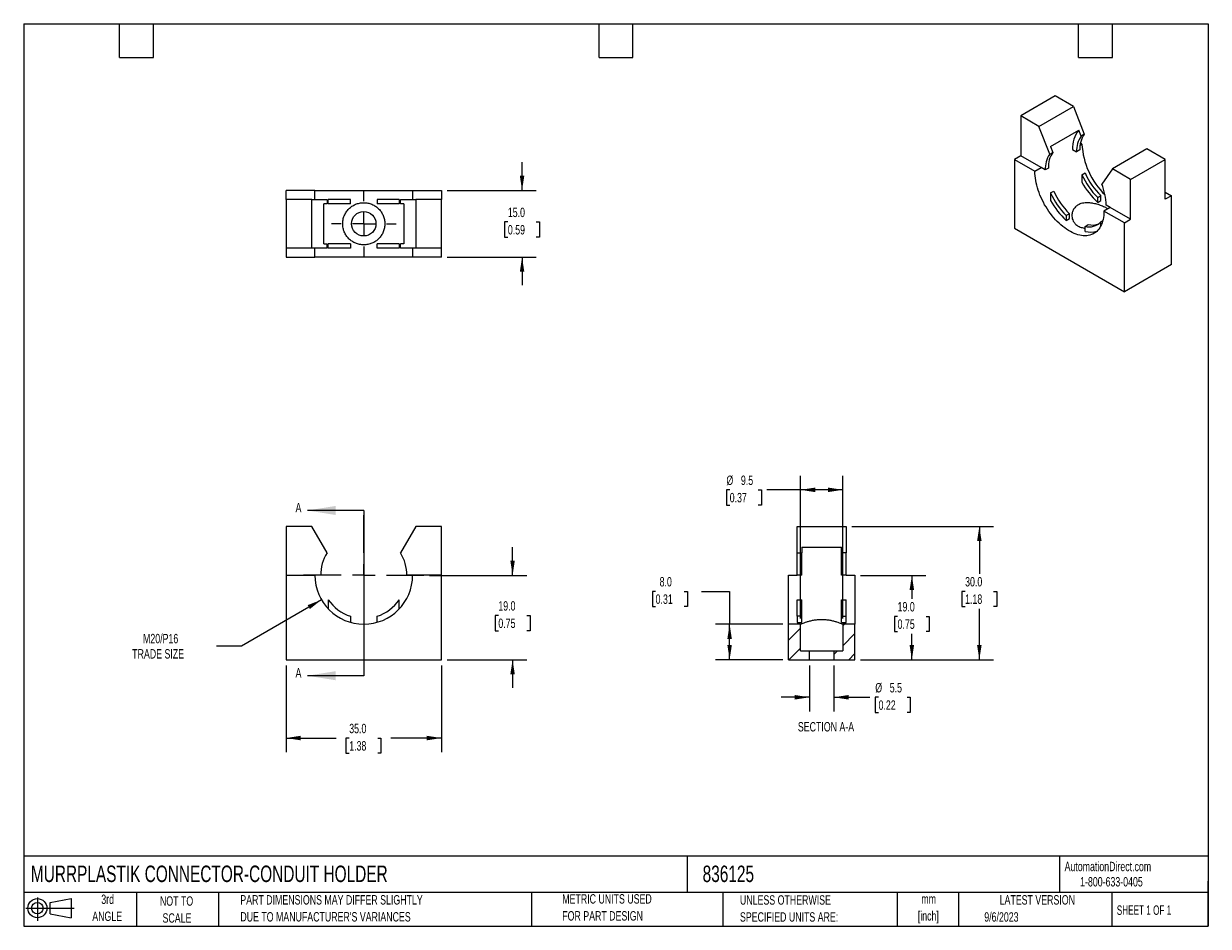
# Model space of a CAD drawing. Header units: millimetres. Extents: x 6 to 273, y 6 to 210.
import ezdxf

# ---------------------------------------------------------------- set-up
doc = ezdxf.new("R2010")
doc.units = ezdxf.units.MM
doc.linetypes.add('CENTERX2', pattern=[20.32, 12.7, -2.54, 2.54, -2.54])
for name, color, linetype in [('CENTER', 40, 'CENTERX2'), ('HATCH', 6, 'Continuous'), ('SLD-DEFPOINTS', 7, 'Continuous')]:
    doc.layers.add(name, color=color, linetype=linetype)
doc.layers.add('DIMENSIONS', color=140, linetype='Continuous', lineweight=25)
doc.layers.add('TEXT', color=140, linetype='Continuous', lineweight=25)
doc.styles.add('SLDTEXTSTYLE0', font='TXT', dxfattribs={"width": 0.7})
doc.styles.add('SLDTEXTSTYLE1', font='TXT', dxfattribs={"width": 0.65})
doc.dimstyles.new('SLDDIMSTYLE0', dxfattribs={"dimtxt": 2.158008, "dimasz": 3.302, "dimexe": 0, "dimexo": 0.0625, "dimgap": 0.539502, "dimtad": 0, "dimtih": 1, "dimtoh": 1, "dimrnd": 1e-09, "dimzin": 4, "dimdsep": 46, "dimtxsty": 'SLDTEXTSTYLE0', "dimsah": 1, "dimcen": 0.09, "dimadec": 0, "dimazin": 1, "dimtfac": 1, "dimtmove": 0, "dimatfit": 0, "dimfxl": 0, "dimfrac": 2, "dimtolj": 1, "dimtzin": 12, "dimarcsym": 0})
doc.dimstyles.new('SLDDIMSTYLE1', dxfattribs={"dimtxt": 2.158008, "dimasz": 3.302, "dimexe": 0, "dimexo": 0.0625, "dimgap": 0.539502, "dimtad": 0, "dimtih": 1, "dimtoh": 1, "dimrnd": 1e-09, "dimzin": 12, "dimdsep": 46, "dimtxsty": 'SLDTEXTSTYLE0', "dimsah": 1, "dimcen": 0, "dimadec": 0, "dimazin": 3, "dimtfac": 1, "dimtofl": 0, "dimtmove": 0, "dimatfit": 3, "dimfxl": 0, "dimfrac": 2, "dimtolj": 1, "dimtzin": 12, "dimarcsym": 0})
doc.dimstyles.new('SLDDIMSTYLE2', dxfattribs={"dimtxt": 2.158008, "dimasz": 3.302, "dimexe": 0, "dimexo": 0.0625, "dimgap": 0.539502, "dimtad": 0, "dimtih": 1, "dimtoh": 1, "dimrnd": 1e-09, "dimzin": 4, "dimdsep": 46, "dimtxsty": 'SLDTEXTSTYLE0', "dimsah": 1, "dimcen": 0.09, "dimadec": 0, "dimazin": 1, "dimtfac": 1, "dimtofl": 0, "dimtmove": 0, "dimatfit": 3, "dimfxl": 0, "dimfrac": 2, "dimtolj": 1, "dimtzin": 12, "dimarcsym": 0})
doc.dimstyles.new('SLDDIMSTYLE3', dxfattribs={"dimtxt": 2.158008, "dimasz": 3.302, "dimexe": 0, "dimexo": 0.0625, "dimgap": 0.539502, "dimtad": 0, "dimtih": 1, "dimtoh": 1, "dimrnd": 1e-09, "dimzin": 12, "dimdsep": 46, "dimtxsty": 'SLDTEXTSTYLE0', "dimsah": 1, "dimcen": 0.09, "dimadec": 0, "dimazin": 3, "dimtfac": 1, "dimtofl": 0, "dimtmove": 0, "dimatfit": 3, "dimfxl": 0, "dimfrac": 2, "dimtolj": 1, "dimtzin": 12, "dimarcsym": 0})
doc.dimstyles.new('SLDDIMSTYLE4', dxfattribs={"dimtxt": 2.158008, "dimasz": 3.302, "dimexe": 0, "dimexo": 0.0625, "dimgap": 0.539502, "dimtad": 0, "dimtih": 1, "dimtoh": 1, "dimrnd": 1e-09, "dimzin": 12, "dimdsep": 46, "dimtxsty": 'SLDTEXTSTYLE0', "dimsah": 1, "dimcen": 0.09, "dimadec": 0, "dimazin": 3, "dimtfac": 1, "dimtmove": 0, "dimatfit": 0, "dimfxl": 0, "dimfrac": 2, "dimtolj": 1, "dimtzin": 12, "dimarcsym": 0})

# ---------------------------------------------------------------- blocks, each defined once
blk = doc.blocks.new('Block11')
at = {"color": 7, "linetype": 'Continuous', "lineweight": 18}
for p, q in [((0, 2.88), (10.87, 2.88)), ((2.59, 5.31), (2.59, 0)), ((5.48, 4.17), (10.18, 5.03)), ((5.48, 1.6), (5.48, 4.17)), ((10.18, 5.03), (10.18, 0.73)), ((5.48, 1.6), (10.18, 0.73))]:
    blk.add_line(p, q, dxfattribs=at)
for radius in [2.15, 1.29]:
    blk.add_circle((2.59, 2.88), radius, dxfattribs=at)
blk = doc.blocks.new('Block12')
at = {"layer": 'SLD-DEFPOINTS'}
blk.add_blockref('Block11', (0, 0), dxfattribs=at)
blk = doc.blocks.new('SW_NOTE_0')
at = {"layer": 'TEXT', "color": 0, "char_height": 2.117, "attachment_point": 2, "style": 'SLDTEXTSTYLE0'}
for s, insert in [('mm', (2.84, 2.73)), ('[inch]', (2.76, -1.09))]:
    blk.add_mtext(s, dxfattribs=dict(at, insert=insert))
blk = doc.blocks.new('SW_NOTE_0_1')
at = {"layer": 'TEXT', "color": 0, "char_height": 2.1167, "attachment_point": 1, "style": 'SLDTEXTSTYLE0'}
for s, insert in [('UNLESS OTHERWISE', (0, 2.73)), ('SPECIFIED UNITS ARE:', (0, -1.09))]:
    blk.add_mtext(s, dxfattribs=dict(at, insert=insert))
blk = doc.blocks.new('SW_NOTE_0_2')
at = {"layer": 'TEXT', "color": 0, "char_height": 2.1167, "attachment_point": 1, "style": 'SLDTEXTSTYLE0'}
for s, insert in [('PART DIMENSIONS MAY DIFFER SLIGHTLY', (0, 2.73)), ("DUE TO MANUFACTURER'S VARIANCES", (0, -1.09))]:
    blk.add_mtext(s, dxfattribs=dict(at, insert=insert))
blk = doc.blocks.new('SW_NOTE_0_3')
at = {"layer": 'TEXT', "color": 0, "char_height": 2.117, "attachment_point": 2, "style": 'SLDTEXTSTYLE0'}
for s, insert in [('NOT TO', (5.26, 2.73)), ('SCALE', (5.35, -1.09))]:
    blk.add_mtext(s, dxfattribs=dict(at, insert=insert))
blk = doc.blocks.new('SW_NOTE_0_4')
at = {"layer": 'TEXT', "color": 0, "char_height": 2.117, "attachment_point": 2, "style": 'SLDTEXTSTYLE0'}
for s, insert in [('3rd', (2.32, 2.73)), ('ANGLE', (2.22, -1.09))]:
    blk.add_mtext(s, dxfattribs=dict(at, insert=insert))
blk = doc.blocks.new('SW_NOTE_0_5')
at = {"layer": 'TEXT', "color": 0, "char_height": 2.1167, "attachment_point": 1, "style": 'SLDTEXTSTYLE0'}
for s, insert in [('METRIC UNITS USED', (0, 2.73)), ('FOR PART DESIGN', (0, -1.09))]:
    blk.add_mtext(s, dxfattribs=dict(at, insert=insert))
blk = doc.blocks.new('_D')
at = {"layer": 'DIMENSIONS'}
for p, q in [((116.42, 85.36), (116.42, 91.71)), ((97.73, 85.36), (119.59, 85.36)), ((113.21, 76.33), (112.48, 76.33)), ((112.48, 76.33), (112.48, 72.9)), ((119.62, 76.33), (120.35, 76.33)), ((120.35, 76.33), (120.35, 72.9)), ((112.48, 72.9), (113.21, 72.9)), ((120.35, 72.9), (119.62, 72.9)), ((101.69, 66.36), (119.59, 66.36)), ((116.42, 66.36), (116.42, 60.01))]:
    blk.add_line(p, q, dxfattribs=at)
for points in [[(116.42, 85.36), (116.92, 88.67), (115.91, 88.67)], [(116.42, 66.36), (115.91, 63.06), (116.92, 63.06)]]:
    blk.add_solid(points, dxfattribs=at)
at = {"layer": 'DIMENSIONS', "char_height": 2.117, "attachment_point": 1, "style": 'SLDTEXTSTYLE0'}
for s, insert in [('19.0', (113.21, 79.54)), ('0.75', (113.21, 75.63))]:
    blk.add_mtext(s, dxfattribs=dict(at, insert=insert))
blk = doc.blocks.new('_D_1')
at = {"layer": 'DIMENSIONS'}
for p, q in [((73.39, 79.86), (55.35, 69.45)), ((55.35, 69.45), (49.79, 69.45))]:
    blk.add_line(p, q, dxfattribs=at)
blk.add_solid([(73.39, 79.86), (70.28, 78.65), (70.78, 77.77)], dxfattribs=at)
at = {"layer": 'DIMENSIONS', "char_height": 2.117, "attachment_point": 1, "style": 'SLDTEXTSTYLE0'}
for s, insert in [('M20/P16', (33.22, 72.18)), ('TRADE SIZE', (30.78, 68.75))]:
    blk.add_mtext(s, dxfattribs=dict(at, insert=insert))
blk = doc.blocks.new('_D_2')
at = {"layer": 'DIMENSIONS'}
for p, q in [((65.42, 65.09), (65.42, 45.56)), ((100.42, 65.09), (100.42, 45.56)), ((65.42, 48.73), (76.71, 48.73)), ((79.64, 48.73), (78.91, 48.73)), ((78.91, 48.73), (78.91, 45.3)), ((86.05, 48.73), (86.77, 48.73)), ((86.77, 48.73), (86.77, 45.3)), ((100.42, 48.73), (88.97, 48.73)), ((78.91, 45.3), (79.64, 45.3)), ((86.77, 45.3), (86.05, 45.3))]:
    blk.add_line(p, q, dxfattribs=at)
for points in [[(65.42, 48.73), (68.72, 48.22), (68.72, 49.24)], [(100.42, 48.73), (97.11, 49.24), (97.11, 48.22)]]:
    blk.add_solid(points, dxfattribs=at)
at = {"layer": 'DIMENSIONS', "char_height": 2.117, "attachment_point": 1, "style": 'SLDTEXTSTYLE0'}
for s, insert in [('35.0', (79.64, 51.94)), ('1.38', (79.64, 48.03))]:
    blk.add_mtext(s, dxfattribs=dict(at, insert=insert))
blk = doc.blocks.new('SW_CENTERMARKSYMBOL_0')
at = {"layer": 'CENTER', "color": 0}
for p, q in [((0, 5.08), (0, 13.54)), ((-5.08, 0), (-13.54, 0)), ((0, 0), (-2.54, 0)), ((0, 0), (0, 2.54)), ((0, 0), (0, -2.54)), ((0, 0), (2.54, 0)), ((5.08, 0), (13.54, 0)), ((0, -5.08), (0, -13.54))]:
    blk.add_line(p, q, dxfattribs=at)
blk = doc.blocks.new('_D_3')
at = {"layer": 'DIMENSIONS'}
for p, q in [((118.55, 172.01), (118.55, 178.36)), ((101.69, 172.01), (121.73, 172.01)), ((115.35, 164.92), (114.62, 164.92)), ((114.62, 164.92), (114.62, 161.49)), ((121.76, 164.92), (122.48, 164.92)), ((122.48, 164.92), (122.48, 161.49)), ((114.62, 161.49), (115.35, 161.49)), ((122.48, 161.49), (121.76, 161.49)), ((101.69, 157.01), (121.73, 157.01)), ((118.55, 157.01), (118.55, 150.66))]:
    blk.add_line(p, q, dxfattribs=at)
for points in [[(118.55, 172.01), (119.06, 175.31), (118.05, 175.31)], [(118.55, 157.01), (118.05, 153.7), (119.06, 153.7)]]:
    blk.add_solid(points, dxfattribs=at)
at = {"layer": 'DIMENSIONS', "char_height": 2.117, "attachment_point": 1, "style": 'SLDTEXTSTYLE0'}
for s, insert in [('15.0', (115.35, 168.13)), ('0.59', (115.35, 164.22))]:
    blk.add_mtext(s, dxfattribs=dict(at, insert=insert))
blk = doc.blocks.new('SW_CENTERMARKSYMBOL_1')
at = {"layer": 'CENTER', "color": 0}
for p, q in [((0, 5.08), (0, 7.29)), ((-5.08, 0), (-7.29, 0)), ((0, 0), (-2.54, 0)), ((0, 0), (0, 2.54)), ((0, 0), (0, -2.54)), ((0, 0), (2.54, 0)), ((5.08, 0), (7.29, 0)), ((0, -5.08), (0, -7.29))]:
    blk.add_line(p, q, dxfattribs=at)
blk = doc.blocks.new('_D_4')
at = {"layer": 'DIMENSIONS'}
for p, q in [((181.25, 75.63), (181.25, 107.78)), ((190.75, 75.63), (190.75, 107.78)), ((165.3, 104.61), (164.57, 104.61)), ((164.57, 104.61), (164.57, 101.18)), ((171.71, 104.61), (172.43, 104.61)), ((172.43, 104.61), (172.43, 101.18)), ((181.25, 104.61), (173.64, 104.61)), ((190.75, 104.61), (181.25, 104.61)), ((164.57, 101.18), (165.3, 101.18)), ((172.43, 101.18), (171.71, 101.18))]:
    blk.add_line(p, q, dxfattribs=at)
for points in [[(181.25, 104.61), (184.55, 104.1), (184.55, 105.12)], [(190.75, 104.61), (187.45, 105.12), (187.45, 104.1)]]:
    blk.add_solid(points, dxfattribs=at)
at = {"layer": 'DIMENSIONS', "char_height": 2.117, "attachment_point": 1, "style": 'SLDTEXTSTYLE0'}
for s, insert in [('%%c', (164.56, 107.82)), ('9.5', (167.82, 107.82)), ('0.37', (165.3, 103.91))]:
    blk.add_mtext(s, dxfattribs=dict(at, insert=insert))
blk = doc.blocks.new('_D_5')
at = {"layer": 'DIMENSIONS'}
for p, q in [((183.25, 65.09), (183.25, 54.73)), ((188.75, 65.09), (188.75, 54.73)), ((183.25, 57.91), (176.9, 57.91)), ((188.75, 57.91), (196.87, 57.91)), ((198.81, 57.91), (198.08, 57.91)), ((198.08, 57.91), (198.08, 54.48)), ((205.22, 57.91), (205.94, 57.91)), ((205.94, 57.91), (205.94, 54.48)), ((198.08, 54.48), (198.81, 54.48)), ((205.94, 54.48), (205.22, 54.48))]:
    blk.add_line(p, q, dxfattribs=at)
for points in [[(183.25, 57.91), (179.95, 58.42), (179.95, 57.4)], [(188.75, 57.91), (192.05, 57.4), (192.05, 58.42)]]:
    blk.add_solid(points, dxfattribs=at)
at = {"layer": 'DIMENSIONS', "char_height": 2.117, "attachment_point": 1, "style": 'SLDTEXTSTYLE0'}
for s, insert in [('%%c', (198.07, 61.12)), ('5.5', (201.33, 61.12)), ('0.22', (198.81, 57.21))]:
    blk.add_mtext(s, dxfattribs=dict(at, insert=insert))
blk = doc.blocks.new('_D_6')
at = {"layer": 'DIMENSIONS'}
for p, q in [((148.62, 81.76), (147.9, 81.76)), ((147.9, 81.76), (147.9, 78.33)), ((155.04, 81.76), (155.76, 81.76)), ((155.76, 81.76), (155.76, 78.33)), ((158.93, 81.76), (165.28, 81.76)), ((165.28, 81.76), (165.28, 74.36)), ((147.9, 78.33), (148.62, 78.33)), ((155.76, 78.33), (155.04, 78.33)), ((177.23, 74.36), (162.1, 74.36)), ((165.28, 66.36), (165.28, 74.36)), ((177.23, 66.36), (162.1, 66.36))]:
    blk.add_line(p, q, dxfattribs=at)
for points in [[(165.28, 74.36), (164.77, 71.06), (165.78, 71.06)], [(165.28, 66.36), (165.78, 69.67), (164.77, 69.67)]]:
    blk.add_solid(points, dxfattribs=at)
at = {"layer": 'DIMENSIONS', "char_height": 2.117, "attachment_point": 1, "style": 'SLDTEXTSTYLE0'}
for s, insert in [('8.0', (149.52, 84.98)), ('0.31', (148.62, 81.06))]:
    blk.add_mtext(s, dxfattribs=dict(at, insert=insert))
blk = doc.blocks.new('_D_7')
at = {"layer": 'DIMENSIONS'}
for p, q in [((194.77, 85.36), (209.48, 85.36)), ((206.31, 85.36), (206.31, 80.05)), ((203.1, 76.13), (202.38, 76.13)), ((202.38, 76.13), (202.38, 72.7)), ((209.51, 76.13), (210.24, 76.13)), ((210.24, 76.13), (210.24, 72.7)), ((202.38, 72.7), (203.1, 72.7)), ((206.31, 66.36), (206.31, 72.22)), ((210.24, 72.7), (209.51, 72.7)), ((194.77, 66.36), (209.48, 66.36))]:
    blk.add_line(p, q, dxfattribs=at)
for points in [[(206.31, 85.36), (205.8, 82.06), (206.81, 82.06)], [(206.31, 66.36), (206.81, 69.67), (205.8, 69.67)]]:
    blk.add_solid(points, dxfattribs=at)
at = {"layer": 'DIMENSIONS', "char_height": 2.117, "attachment_point": 1, "style": 'SLDTEXTSTYLE0'}
for s, insert in [('19.0', (203.1, 79.35)), ('0.75', (203.1, 75.43))]:
    blk.add_mtext(s, dxfattribs=dict(at, insert=insert))
blk = doc.blocks.new('_D_8')
at = {"layer": 'DIMENSIONS'}
for p, q in [((192.77, 96.36), (224.68, 96.36)), ((221.5, 96.36), (221.5, 85.68)), ((218.3, 81.76), (217.57, 81.76)), ((217.57, 81.76), (217.57, 78.33)), ((224.71, 81.76), (225.43, 81.76)), ((225.43, 81.76), (225.43, 78.33)), ((217.57, 78.33), (218.3, 78.33)), ((221.5, 66.36), (221.5, 77.85)), ((225.43, 78.33), (224.71, 78.33)), ((194.77, 66.36), (224.68, 66.36))]:
    blk.add_line(p, q, dxfattribs=at)
for points in [[(221.5, 96.36), (220.99, 93.06), (222.01, 93.06)], [(221.5, 66.36), (222.01, 69.67), (220.99, 69.67)]]:
    blk.add_solid(points, dxfattribs=at)
at = {"layer": 'DIMENSIONS', "char_height": 2.117, "attachment_point": 1, "style": 'SLDTEXTSTYLE0'}
for s, insert in [('30.0', (218.3, 84.98)), ('1.18', (218.3, 81.06))]:
    blk.add_mtext(s, dxfattribs=dict(at, insert=insert))

msp = doc.modelspace()

# ---------------------------------------------------------------- hatches: boundary and pattern name
at = {"layer": 'HATCH'}
h = msp.add_hatch(dxfattribs=at)
h.set_pattern_fill('ANSI31', color=256, style=0)
h.paths.add_polyline_path([(178.502, 66.363), (183.252, 66.363), (183.252, 68.363), (181.252, 68.363), (181.252, 74.363), (178.502, 74.363)], flags=0)
h = msp.add_hatch(dxfattribs=at)
h.set_pattern_fill('ANSI31', color=256, style=0)
h.paths.add_polyline_path([(190.752, 68.363), (188.752, 68.363), (188.752, 66.363), (193.502, 66.363), (193.502, 74.363), (190.752, 74.363)], flags=0)

# ---------------------------------------------------------------- linework, layer by layer
for p, q in [((238.599, 193.284), (230.821, 188.794)), ((242.701, 190.916), (238.599, 193.284)), ((234.922, 186.426), (242.701, 190.916)), ((242.701, 190.916), (245.124, 184.671)), ((230.821, 188.794), (230.821, 179.812)), ((234.922, 186.426), (230.821, 188.794)), ((237.346, 180.18), (234.922, 186.426)), ((237.539, 181.914), (243.903, 185.588)), ((244.417, 184.263), (243.903, 185.588)), ((245.124, 184.671), (244.417, 184.263)), ((237.539, 181.914), (238.053, 180.589)), ((244.187, 182.221), (244.61, 182.465)), ((244.61, 182.465), (244.262, 182.666)), ((259.247, 181.364), (251.469, 176.874)), ((263.348, 178.997), (259.247, 181.364)), ((230.821, 179.812), (229.407, 178.995)), ((229.407, 178.995), (234.003, 176.342)), ((229.407, 178.995), (229.407, 163.481)), ((235.417, 177.158), (230.821, 179.812)), ((237.346, 180.18), (238.053, 180.589)), ((242.489, 181.24), (243.408, 180.71)), ((244.115, 181.118), (243.408, 180.71)), ((255.57, 174.507), (263.348, 178.997)), ((263.348, 170.015), (263.348, 178.997)), ((234.003, 176.342), (235.417, 177.158)), ((236.337, 176.628), (235.417, 177.158)), ((237.044, 177.036), (236.337, 176.628)), ((251.469, 176.874), (249.046, 173.426)), ((255.57, 174.507), (251.469, 176.874)), ((244.61, 175.537), (245.317, 175.945)), ((244.61, 175.537), (244.61, 173.851)), ((255.57, 165.525), (255.57, 174.507)), ((71.916, 172.007), (65.416, 172.007)), ((65.416, 170.007), (65.416, 172.007)), ((71.916, 170.007), (71.916, 172.007)), ((71.916, 172.007), (93.916, 172.007)), ((93.916, 172.007), (93.916, 170.007)), ((93.916, 172.007), (100.416, 172.007)), ((100.416, 172.007), (100.416, 170.007)), ((237.539, 171.455), (238.246, 171.863)), ((237.539, 171.455), (237.539, 169.769)), ((248.145, 170.443), (248.852, 170.851)), ((248.852, 169.742), (248.852, 170.851)), ((263.348, 171.648), (264.762, 170.831)), ((264.762, 170.831), (263.348, 170.015)), ((264.762, 155.317), (264.762, 170.831)), ((65.416, 170.007), (65.416, 159.007)), ((71.216, 170.007), (65.416, 170.007)), ((71.216, 159.007), (71.216, 170.007)), ((71.216, 170.007), (74.643, 170.007)), ((73.915, 160.007), (73.915, 169.007)), ((74.643, 169.007), (73.915, 169.007)), ((74.643, 170.007), (74.643, 169.007)), ((79.916, 170.007), (74.916, 170.007)), ((74.916, 169.007), (74.916, 170.007)), ((79.916, 169.007), (74.916, 169.007)), ((79.916, 169.007), (79.916, 170.007)), ((85.916, 170.007), (85.916, 169.007)), ((90.916, 170.007), (85.916, 170.007)), ((90.916, 169.007), (85.916, 169.007)), ((90.916, 170.007), (90.916, 169.007)), ((91.189, 169.007), (91.189, 170.007)), ((91.189, 170.007), (94.616, 170.007)), ((91.916, 169.007), (91.189, 169.007)), ((91.916, 169.007), (91.916, 160.007)), ((94.616, 170.007), (94.616, 159.007)), ((100.416, 170.007), (94.616, 170.007)), ((100.416, 159.007), (100.416, 170.007)), ((248.145, 169.333), (248.145, 170.443)), ((248.145, 169.333), (248.852, 169.742)), ((250.974, 168.178), (249.56, 167.362)), ((250.974, 168.178), (250.055, 168.709)), ((255.57, 165.525), (250.974, 168.178)), ((241.781, 166.769), (241.074, 166.361)), ((241.074, 166.361), (241.074, 165.251)), ((241.074, 165.251), (241.781, 165.66)), ((241.781, 165.66), (241.781, 166.769)), ((254.156, 164.708), (249.56, 167.362)), ((254.156, 164.708), (255.57, 165.525)), ((229.407, 163.481), (254.156, 149.194)), ((245.317, 163.911), (246.024, 164.32)), ((245.317, 162.802), (245.317, 163.911)), ((249.291, 165.177), (248.852, 164.923)), ((248.852, 164.028), (248.852, 164.923)), ((254.156, 149.194), (254.156, 164.708)), ((71.216, 159.007), (65.416, 159.007)), ((65.416, 159.007), (65.416, 157.007)), ((74.643, 159.007), (71.216, 159.007)), ((71.916, 157.007), (71.916, 159.007)), ((73.915, 160.007), (74.643, 160.007)), ((74.643, 159.007), (74.643, 160.007)), ((74.916, 159.007), (74.916, 160.007)), ((79.916, 160.007), (74.916, 160.007)), ((79.916, 159.007), (74.916, 159.007)), ((79.916, 160.007), (79.916, 159.007)), ((85.916, 159.007), (85.916, 160.007)), ((90.916, 160.007), (85.916, 160.007)), ((90.916, 159.007), (85.916, 159.007)), ((90.916, 160.007), (90.916, 159.007)), ((91.189, 159.007), (91.189, 160.007)), ((91.916, 160.007), (91.189, 160.007)), ((94.616, 159.007), (91.189, 159.007)), ((93.916, 159.007), (93.916, 157.007)), ((100.416, 159.007), (94.616, 159.007)), ((100.416, 157.007), (100.416, 159.007)), ((65.416, 157.007), (71.916, 157.007)), ((93.916, 157.007), (71.916, 157.007)), ((100.416, 157.007), (93.916, 157.007)), ((264.762, 155.317), (254.156, 149.194)), ((71.216, 96.363), (65.416, 96.363)), ((65.416, 96.363), (65.416, 85.363)), ((74.643, 90.428), (71.216, 96.363)), ((94.616, 96.363), (91.189, 90.428)), ((100.416, 96.363), (94.616, 96.363)), ((100.416, 85.363), (100.416, 96.363)), ((180.502, 90.428), (180.502, 96.363)), ((180.502, 96.363), (191.502, 96.363)), ((191.502, 96.363), (191.502, 90.428)), ((181.502, 91.687), (190.502, 91.687)), ((181.502, 91.687), (181.502, 90.428)), ((190.502, 90.428), (190.502, 91.687)), ((180.502, 90.428), (181.502, 90.428)), ((180.502, 85.363), (180.502, 90.428)), ((181.502, 85.363), (181.502, 90.428)), ((191.502, 90.428), (190.502, 90.428)), ((190.502, 85.363), (190.502, 90.428)), ((191.502, 85.363), (191.502, 90.428)), ((65.416, 85.363), (71.916, 85.363)), ((65.416, 85.363), (65.416, 66.363)), ((73.216, 85.363), (71.916, 85.363)), ((93.916, 85.363), (92.616, 85.363)), ((100.416, 85.363), (93.916, 85.363)), ((100.416, 66.363), (100.416, 85.363)), ((178.502, 74.363), (178.502, 85.363)), ((178.502, 85.363), (180.502, 85.363)), ((181.502, 85.363), (180.502, 85.363)), ((191.502, 85.363), (190.502, 85.363)), ((191.502, 85.363), (193.502, 85.363)), ((193.502, 85.363), (193.502, 74.363)), ((74.916, 79.878), (74.916, 77.813)), ((90.916, 77.813), (90.916, 79.878)), ((180.502, 76.139), (180.502, 79.878)), ((180.502, 79.878), (181.502, 79.878)), ((181.502, 76.139), (181.502, 79.878)), ((190.502, 76.139), (190.502, 79.878)), ((190.502, 79.878), (191.502, 79.878)), ((191.502, 76.139), (191.502, 79.878)), ((79.916, 76.139), (79.916, 74.78)), ((85.916, 74.78), (85.916, 76.139)), ((180.502, 76.139), (180.502, 74.78)), ((181.502, 76.139), (180.502, 76.139)), ((180.502, 74.78), (181.502, 74.78)), ((181.502, 74.78), (181.502, 76.139)), ((190.502, 74.78), (190.502, 76.139)), ((190.502, 76.139), (191.502, 76.139)), ((190.502, 74.78), (191.502, 74.78)), ((191.502, 74.78), (191.502, 76.139)), ((181.252, 74.363), (178.502, 74.363)), ((178.502, 66.363), (178.502, 74.363)), ((181.252, 68.363), (181.252, 74.363)), ((193.502, 74.363), (190.752, 74.363)), ((190.752, 74.363), (190.752, 68.363)), ((193.502, 66.363), (193.502, 74.363)), ((181.252, 68.363), (183.252, 68.363)), ((183.252, 66.363), (183.252, 68.363)), ((183.252, 68.363), (188.752, 68.363)), ((188.752, 68.363), (188.752, 66.363)), ((188.752, 68.363), (190.752, 68.363)), ((65.416, 66.363), (100.416, 66.363)), ((178.502, 66.363), (183.252, 66.363)), ((183.252, 66.363), (188.752, 66.363)), ((188.752, 66.363), (193.502, 66.363))]:
    msp.add_line(p, q)
at = {"flags": 128}
for points in [[(249.56, 167.362), (249.548, 166.874), (249.512, 166.401), (249.454, 165.944), (249.371, 165.506), (249.266, 165.087), (249.138, 164.688), (248.988, 164.312), (248.816, 163.958), (248.622, 163.628), (248.408, 163.323), (248.173, 163.044), (247.92, 162.792), (247.647, 162.567), (247.357, 162.37), (247.049, 162.202), (246.726, 162.064), (246.388, 161.955), (246.036, 161.876), (245.671, 161.828), (245.294, 161.81), (244.906, 161.823), (244.509, 161.866), (244.103, 161.939), (243.691, 162.042), (243.273, 162.176), (242.85, 162.338), (242.424, 162.53), (241.996, 162.75), (241.567, 162.997), (241.139, 163.271), (240.713, 163.572), (240.29, 163.897), (239.872, 164.247), (239.46, 164.62), (239.054, 165.015), (238.657, 165.43), (238.269, 165.865), (237.892, 166.318), (237.527, 166.788), (237.175, 167.274), (236.837, 167.773), (236.513, 168.285), (236.206, 168.807), (235.916, 169.339), (235.643, 169.878), (235.389, 170.424), (235.155, 170.974), (234.941, 171.526), (234.747, 172.079), (234.575, 172.632), (234.425, 173.182), (234.297, 173.729), (234.192, 174.269), (234.109, 174.802), (234.05, 175.327), (234.015, 175.84), (234.003, 176.342)], [(245.317, 163.577), (245.29, 163.571), (245.175, 163.543)]]:
    msp.add_lwpolyline(points, dxfattribs=at)
msp.add_circle((82.916, 164.507), 2.75)
for centre, radius, start, end in [((248.858, 181.573), 6.378, 140.98311, 182.98467), ((249.201, 180.984), 5.8, 145.57804, 182.71116), ((249.908, 181.392), 5.8, 145.57804, 182.71116), ((261.847, 183.36), 17.261, 182.97098, 225.7293), ((242.13, 176.902), 5.8, 145.57804, 182.71116), ((242.837, 177.31), 5.8, 145.57804, 182.71116), ((259.402, 182.029), 16.154, 203.69738, 225.82783), ((260.131, 182.356), 17.699, 208.71963, 227.37321), ((260.109, 182.437), 16.154, 203.69738, 225.82783), ((237.326, 168.453), 12.731, 1.15062, 22.99452), ((252.331, 177.947), 16.154, 203.69738, 225.82783), ((253.038, 178.355), 16.154, 203.69738, 225.82783), ((253.06, 178.274), 17.699, 208.71963, 227.37321), ((246.219, 167.441), 3.643, 255.65828, 316.28836), ((246.612, 167.366), 4.744, 254.16125, 286.29149), ((246.92, 168.269), 4.049, 257.21696, 291.22453), ((82.916, 85.363), 9.7, 148.52727, 180), ((82.916, 85.363), 9.7, 0, 31.47273), ((82.916, 85.363), 11, 180, 0), ((82.916, 85.363), 9.7, 214.43763, 251.98425), ((82.916, 85.363), 9.7, 288.01575, 325.56237)]:
    msp.add_arc(centre, radius, start, end)
for points, knots in [([(82.452, 159.779), (82.768, 159.748), (83.087, 159.749), (83.709, 159.813), (84.016, 159.875), (84.619, 160.061), (84.905, 160.182), (85.446, 160.475), (85.705, 160.649), (86.18, 161.043), (86.396, 161.26), (86.785, 161.735), (86.959, 161.995), (87.25, 162.539), (87.369, 162.826), (87.553, 163.429), (87.613, 163.736), (87.674, 164.36), (87.673, 164.681), (87.608, 165.305), (87.546, 165.61), (87.408, 166.058), (87.354, 166.206), (87.233, 166.493), (87.166, 166.633), (86.947, 167.038), (86.775, 167.292), (86.382, 167.769), (86.163, 167.987), (85.689, 168.375), (85.429, 168.549), (84.882, 168.842), (84.596, 168.961), (84.146, 169.097), (83.992, 169.136), (83.683, 169.197), (83.528, 169.22), (83.061, 169.265), (82.744, 169.264), (82.114, 169.199), (81.809, 169.136), (81.215, 168.953), (80.924, 168.83), (80.38, 168.535), (80.126, 168.363), (79.652, 167.972), (79.433, 167.751), (79.045, 167.276), (78.874, 167.021), (78.58, 166.472), (78.461, 166.184), (78.28, 165.589), (78.218, 165.275), (78.157, 164.651), (78.158, 164.338), (78.206, 163.867), (78.23, 163.709), (78.293, 163.402), (78.332, 163.252), (78.469, 162.808), (78.589, 162.522), (78.885, 161.974), (79.057, 161.72), (79.446, 161.248), (79.666, 161.029), (80.142, 160.638), (80.397, 160.467), (80.943, 160.175), (81.234, 160.053), (81.83, 159.872), (82.136, 159.81), (82.452, 159.779)], [0, 0, 0, 0, 0.03125, 0.03125, 0.0625, 0.0625, 0.09375, 0.09375, 0.125, 0.125, 0.15625, 0.15625, 0.1875, 0.1875, 0.21875, 0.21875, 0.25, 0.25, 0.28125, 0.28125, 0.3125, 0.3125, 0.328125, 0.328125, 0.34375, 0.34375, 0.375, 0.375, 0.40625, 0.40625, 0.4375, 0.4375, 0.46875, 0.46875, 0.484375, 0.484375, 0.5, 0.5, 0.53125, 0.53125, 0.5625, 0.5625, 0.59375, 0.59375, 0.625, 0.625, 0.65625, 0.65625, 0.6875, 0.6875, 0.71875, 0.71875, 0.75, 0.75, 0.78125, 0.78125, 0.796875, 0.796875, 0.8125, 0.8125, 0.84375, 0.84375, 0.875, 0.875, 0.90625, 0.90625, 0.9375, 0.9375, 0.96875, 0.96875, 1, 1, 1, 1]), ([(250.44, 167.87), (250.347, 167.923), (250.124, 168.051), (249.722, 168.248), (249.252, 168.455), (248.752, 168.648), (248.231, 168.822), (247.696, 168.973), (247.085, 169.111), (246.405, 169.212), (245.682, 169.247), (245.002, 169.194), (244.438, 169.068), (243.976, 168.89), (243.606, 168.688), (243.266, 168.437), (242.968, 168.134), (242.718, 167.784), (242.53, 167.409), (242.403, 167.015), (242.337, 166.613), (242.328, 166.149), (242.412, 165.635), (242.6, 165.152), (242.843, 164.766), (243.099, 164.459), (243.309, 164.286), (243.414, 164.199)], [0, 0, 0, 0, 0.02675075, 0.06418263, 0.10176286, 0.1392096, 0.1770706, 0.21506268, 0.25293648, 0.30540963, 0.35787378, 0.40741232, 0.45693184, 0.49194752, 0.52708783, 0.56210193, 0.60013229, 0.63831876, 0.67637195, 0.71354632, 0.75083835, 0.78801949, 0.84093124, 0.89382822, 0.92918542, 0.96465483, 1, 1, 1, 1]), ([(243.414, 164.199), (243.473, 164.156), (243.647, 164.031), (243.97, 163.855), (244.393, 163.691), (244.842, 163.573), (245.16, 163.537), (245.317, 163.519)], [0, 0, 0, 0, 0.11408456, 0.33692965, 0.56062221, 0.78351477, 1, 1, 1, 1]), ([(181.252, 74.363), (181.252, 74.363), (181.284, 74.377), (181.408, 74.43), (181.5, 74.469), (181.741, 74.566), (181.889, 74.624), (182.232, 74.751), (182.43, 74.82), (182.866, 74.96), (183.102, 75.03), (183.612, 75.161), (183.889, 75.223), (184.46, 75.326), (184.756, 75.368), (185.217, 75.412), (185.375, 75.423), (185.688, 75.438), (185.845, 75.442), (186.315, 75.442), (186.629, 75.427), (187.248, 75.368), (187.545, 75.326), (188.118, 75.222), (188.394, 75.16), (188.905, 75.029), (189.141, 74.959), (189.579, 74.819), (189.774, 74.75), (190.116, 74.624), (190.264, 74.565), (190.505, 74.468), (190.596, 74.43), (190.72, 74.377), (190.752, 74.363), (190.752, 74.363)], [0, 0, 0, 0, 0.0625, 0.0625, 0.125, 0.125, 0.1875, 0.1875, 0.25, 0.25, 0.3125, 0.3125, 0.375, 0.375, 0.4375, 0.4375, 0.46875, 0.46875, 0.5, 0.5, 0.5625, 0.5625, 0.625, 0.625, 0.6875, 0.6875, 0.75, 0.75, 0.8125, 0.8125, 0.875, 0.875, 0.9375, 0.9375, 1, 1, 1, 1])]:
    msp.add_open_spline(points, degree=3, knots=knots)
at = {"layer": 'TEXT'}
for p, q in [((6.35, 209.55), (273.05, 209.55)), ((6.35, 209.55), (6.35, 6.35)), ((27.94, 201.93), (27.94, 209.55)), ((35.56, 201.93), (35.56, 209.55)), ((135.89, 201.93), (135.89, 209.55)), ((143.51, 201.93), (143.51, 209.55)), ((243.84, 201.93), (243.84, 209.55)), ((251.46, 201.93), (251.46, 209.55)), ((273.05, 209.55), (273.05, 6.35)), ((27.94, 201.93), (35.56, 201.93)), ((135.89, 201.93), (143.51, 201.93)), ((243.84, 201.93), (251.46, 201.93)), ((82.916, 99.963), (82.916, 62.763)), ((273.05, 22.126), (6.35, 22.126)), ((155.759, 22.126), (155.759, 13.97)), ((239.575, 22.126), (239.575, 13.97)), ((273.05, 6.35), (273.05, 16.51)), ((273.05, 13.97), (6.35, 13.97)), ((31.75, 13.97), (31.75, 6.35)), ((50.212, 13.97), (50.212, 6.35)), ((120.646, 13.97), (120.646, 6.35)), ((163.78, 13.97), (163.78, 6.35)), ((203.024, 13.97), (203.024, 6.35)), ((216.812, 13.97), (216.812, 6.35)), ((251.349, 13.97), (251.349, 6.35)), ((6.35, 6.35), (273.05, 6.35))]:
    msp.add_line(p, q, dxfattribs=at)
at = {"layer": 'TEXT', "linetype": 'Continuous'}
for p, q in [((82.916, 99.963), (70.216, 99.963)), ((82.916, 62.763), (70.216, 62.763))]:
    msp.add_line(p, q, dxfattribs=at)
at = {"layer": 'TEXT'}
for points in [[(70.216, 99.963), (76.566, 98.947), (76.566, 100.979)], [(70.216, 62.763), (76.566, 61.747), (76.566, 63.779)]]:
    msp.add_solid(points, dxfattribs=at)

# ---------------------------------------------------------------- block references
at = {"layer": 'CENTER'}
for name, p in [('SW_CENTERMARKSYMBOL_1', (82.916, 164.507)), ('SW_CENTERMARKSYMBOL_0', (82.916, 85.363))]:
    msp.add_blockref(name, p, dxfattribs=at)
at = {"layer": 'SLD-DEFPOINTS'}
msp.add_blockref('Block12', (6.838, 7.554), dxfattribs=at)
at = {"layer": 'TEXT'}
for name, p in [('SW_NOTE_0_4', (22.932, 10.765)), ('SW_NOTE_0_2', (55.119, 10.639)), ('SW_NOTE_0_5', (127.604, 10.854)), ('SW_NOTE_0_1', (167.608, 10.605)), ('SW_NOTE_0_3', (35.51, 10.37)), ('SW_NOTE_0', (207.255, 10.846))]:
    msp.add_blockref(name, p, dxfattribs=at)

# ---------------------------------------------------------------- texts
for s, insert, char_height, attachment_point, style in [('A', (67.538, 101.677), 2.158, 1, 'SLDTEXTSTYLE0'), ('A', (67.538, 64.477), 2.158, 1, 'SLDTEXTSTYLE0'), ('SECTION A-A', (186.978, 52.332), 2.11667, 2, 'SLDTEXTSTYLE0'), ('MURRPLASTIK CONNECTOR-CONDUIT HOLDER', (7.966, 20.019), 3.70417, 1, 'SLDTEXTSTYLE0'), ('836125', (159.208, 20.019), 3.7042, 1, 'SLDTEXTSTYLE0'), ('AutomationDirect.com', (240.695, 20.877), 2.11667, 1, 'SLDTEXTSTYLE0'), ('1-800-633-0405', (244.192, 17.437), 2.11667, 1, 'SLDTEXTSTYLE0'), ('LATEST VERSION', (234.552, 13.364), 2.11667, 2, 'SLDTEXTSTYLE0'), ('SHEET 1 OF 1', (252.441, 11.051), 2.11667, 1, 'SLDTEXTSTYLE1'), ('9/6/2023', (222.613, 9.513), 2.1167, 1, 'SLDTEXTSTYLE0')]:
    msp.add_mtext(s, dxfattribs=dict(at, insert=insert, char_height=char_height, attachment_point=attachment_point, style=style))

# ---------------------------------------------------------------- dimensions: what is measured, and where the dimension line sits
at = {"layer": 'DIMENSIONS'}
for base, p1, p2, dimstyle, picture, middle in [((118.553, 172.007), (100.416, 157.007), (100.416, 172.007), 'SLDDIMSTYLE0', '_D_3', (118.553, 164.923)), ((221.502, 96.363), (193.502, 66.363), (191.502, 96.363), 'SLDDIMSTYLE2', '_D_8', (221.502, 81.764)), ((116.416, 85.363), (100.416, 66.363), (96.456, 85.363), 'SLDDIMSTYLE0', '_D', (116.416, 76.329)), ((206.307, 85.363), (193.502, 66.363), (193.502, 85.363), 'SLDDIMSTYLE2', '_D_7', (206.307, 76.134)), ((165.275, 74.363), (178.502, 66.363), (178.502, 74.363), 'SLDDIMSTYLE2', '_D_6', (165.275, 81.764))]:
    dim = msp.add_linear_dim(base=base, p1=p1, p2=p2, angle=90, dimstyle=dimstyle, dxfattribs=at)
    dim.commit()
    dim.dimension.update_dxf_attribs({"geometry": picture, "text_midpoint": middle, "dimtype": 160})
for base, p1, p2, dimstyle, picture, middle in [((190.752, 104.608), (181.252, 74.363), (190.752, 74.363), 'SLDDIMSTYLE3', '_D_4', (168.502, 104.608)), ((188.752, 57.909), (183.252, 66.363), (188.752, 66.363), 'SLDDIMSTYLE4', '_D_5', (202.013, 57.909))]:
    dim = msp.add_linear_dim(base=base, p1=p1, p2=p2, text='%%c<>', dimstyle=dimstyle, dxfattribs=at)
    dim.commit()
    dim.dimension.update_dxf_attribs({"geometry": picture, "text_midpoint": middle, "dimtype": 160})
dim = msp.add_radius_dim(center=(82.916, 85.363), mpoint=(73.389, 79.863), text='M20/P16\\PTRADE SIZE', dimstyle='SLDDIMSTYLE1', dxfattribs=at)
dim.commit()
dim.dimension.update_dxf_attribs({"geometry": '_D_1', "text_midpoint": (39.495, 69.447), "dimtype": 164})
dim = msp.add_linear_dim(base=(100.416, 48.733), p1=(65.416, 66.363), p2=(100.416, 66.363), dimstyle='SLDDIMSTYLE2', dxfattribs=at)
dim.commit()
dim.dimension.update_dxf_attribs({"geometry": '_D_2', "text_midpoint": (82.843, 48.733), "dimtype": 160})

doc.saveas('drawing.dxf')
